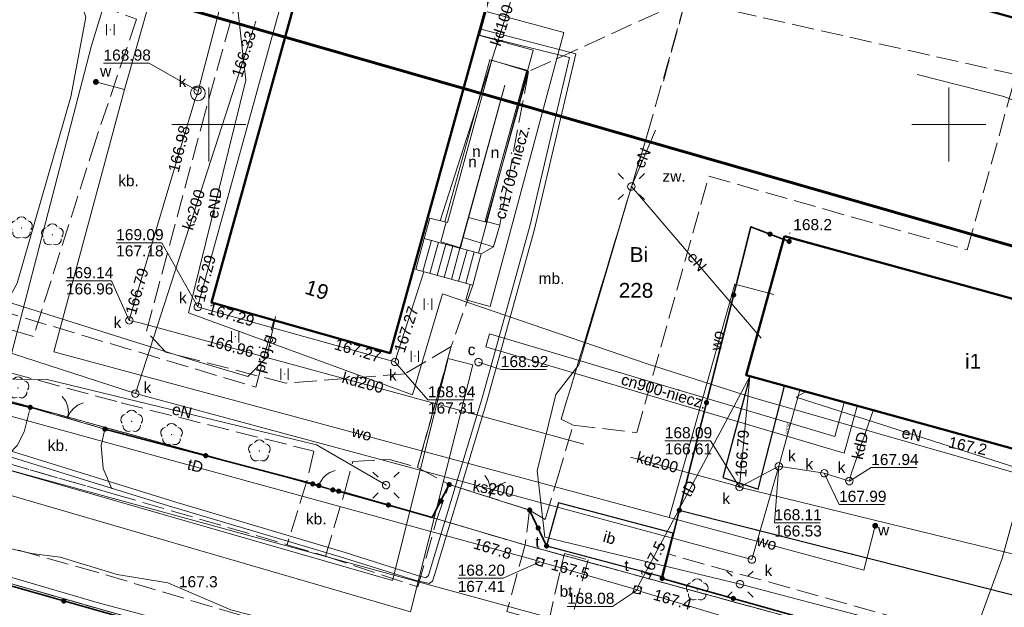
# Model space of a CAD drawing. Extents: x 7503703 to 7518012, y 5690450 to 5705715.
# Tile 32 of 50: x 7512587 to 7512654, y 5696917 to 5696957. Entities that reach past the tile are written whole.
import ezdxf
from ezdxf.enums import TextEntityAlignment as Align

# ---------------------------------------------------------------- set-up
doc = ezdxf.new("R2010")
doc.units = 0
for name, pattern in [('PRZER1-1', [1, 0.5, -0.5]), ('PRZER2-1', [1.5, 1, -0.5]), ('PRZER3-1', [2, 1.5, -0.5])]:
    doc.linetypes.add(name, pattern=pattern)
doc.layers.get('0').update_dxf_attribs({"linetype": 'CONTINUOUS'})
for name, color, linetype, lineweight in [('EGBD', 7, 'CONTINUOUS', 18), ('EGBD_O', 7, 'CONTINUOUS', 18), ('EGBN', 7, 'CONTINUOUS', 18), ('EGBS', 7, 'CONTINUOUS', 18), ('EGBU', 7, 'CONTINUOUS', 50), ('EGBU_O', 7, 'CONTINUOUS', 50), ('EGDE', 7, 'CONTINUOUS', 18), ('EGDE_O', 7, 'CONTINUOUS', 18), ('EGPG', 7, 'CONTINUOUS', 18), ('GEPADR_O', 7, 'CONTINUOUS', 18), ('GOSRBG', 7, 'CONTINUOUS', 18), ('GUPPRZ_O', 7, 'CONTINUOUS', 18), ('OTDI', 7, 'CONTINUOUS', 25), ('OTDI_O', 7, 'CONTINUOUS', 25), ('OTKJ', 7, 'CONTINUOUS', 18), ('OTKK', 7, 'CONTINUOUS', 25), ('OTKU', 7, 'CONTINUOUS', 18), ('OTKU_O', 7, 'CONTINUOUS', 18), ('OTOB', 7, 'CONTINUOUS', 18), ('OTOF', 7, 'CONTINUOUS', 18), ('OTOO', 7, 'CONTINUOUS', 35), ('OTRN', 7, 'CONTINUOUS', 13), ('OTRN_O', 7, 'CONTINUOUS', 13), ('OTZT', 7, 'CONTINUOUS', 18), ('Ramka sekcyjna', 7, 'CONTINUOUS', 18), ('SUEO', 7, 'CONTINUOUS', 18), ('SUPK', 7, 'CONTINUOUS', 18), ('SUPP', 7, 'CONTINUOUS', 18), ('SUPW', 7, 'CONTINUOUS', 18), ('SUPW_O', 7, 'CONTINUOUS', 18)]:
    doc.layers.add(name, color=color, linetype=linetype, lineweight=lineweight)
for name, color, linetype, lineweight, true_color in [('EGUG', 96, 'CONTINUOUS', 18, 0x008000), ('EGUG_O', 96, 'CONTINUOUS', 18, 0x008000), ('GESKLU', 96, 'CONTINUOUS', 18, 0x008000), ('OTZL', 96, 'CONTINUOUS', 18, 0x008000), ('SUCP', 212, 'CONTINUOUS', 18, 0xd200d2), ('SUCP_O', 212, 'CONTINUOUS', 18, 0xd200d2), ('SUEP', 1, 'CONTINUOUS', 18, 0xff0000), ('SUEP_O', 1, 'CONTINUOUS', 18, 0xff0000), ('SUGP', 52, 'CONTINUOUS', 18, 0xbfbf00), ('SUGP_O', 52, 'CONTINUOUS', 18, 0xbfbf00), ('SUKP', 36, 'CONTINUOUS', 18, 0x803300), ('SUKP_O', 36, 'CONTINUOUS', 18, 0x803300), ('SUTP', 30, 'CONTINUOUS', 18, 0xff9100), ('SUTP_O', 30, 'CONTINUOUS', 18, 0xff9100), ('SUWP', 5, 'CONTINUOUS', 18, 0x0000ff), ('SUWP_O', 5, 'CONTINUOUS', 18, 0x0000ff), ('SUWW', 5, 'CONTINUOUS', 18, 0x0000ff), ('SUWW_O', 5, 'CONTINUOUS', 18, 0x0000ff)]:
    doc.layers.add(name, color=color, linetype=linetype, lineweight=lineweight, true_color=true_color)
doc.styles.add('Arial', font='arial.ttf')

# ---------------------------------------------------------------- blocks, each defined once
blk = doc.blocks.new('D_GSPWPN1')
blk.add_hatch(color=0).paths.add_polyline_path([(-0.045, 0), (-0.043467, -0.011647), (-0.038971, -0.0225), (-0.03182, -0.03182), (-0.0225, -0.038971), (-0.011647, -0.043467), (0, -0.045), (0.011647, -0.043467), (0.0225, -0.038971), (0.03182, -0.03182), (0.038971, -0.0225), (0.043467, -0.011647), (0.045, 0), (0.043467, 0.011647), (0.038971, 0.0225), (0.03182, 0.03182), (0.0225, 0.038971), (0.011647, 0.043467), (0, 0.045), (-0.011647, 0.043467), (-0.0225, 0.038971), (-0.03182, 0.03182), (-0.038971, 0.0225), (-0.043467, 0.011647)])
blk = doc.blocks.new('D_GSPRDL1')
blk.add_hatch(color=0).paths.add_polyline_path([(0, -0.045), (0.013906, -0.042798), (0.02645, -0.036406), (0.036406, -0.02645), (0.042798, -0.013906), (0.045, 0), (0.042798, 0.013906), (0.036406, 0.02645), (0.02645, 0.036406), (0.013906, 0.042798), (0, 0.045), (-0.013906, 0.042798), (-0.02645, 0.036406), (-0.036406, 0.02645), (-0.042798, 0.013906), (-0.045, 0), (-0.042798, -0.013906), (-0.036406, -0.02645), (-0.02645, -0.036406), (-0.013906, -0.042798)])
at = {"color": 0}
for points in [[(-0.324277, 0.563333), (-0.240553, 0.662679), (-0.127956, 0.727494), (0, 0.75), (0.127956, 0.727494), (0.240553, 0.662679), (0.324277, 0.563333)], [(-0.635969, -0.134326), (-0.70458, -0.024001), (-0.731429, 0.103115), (-0.713292, 0.231763), (-0.652348, 0.346501), (-0.55591, 0.433559), (-0.435555, 0.482485)], [(0.435555, 0.482485), (0.55591, 0.433559), (0.652348, 0.346501), (0.713292, 0.231763), (0.731429, 0.103115), (0.70458, -0.024001), (0.635969, -0.134326)], [(-0.068773, -0.646351), (-0.194901, -0.677512), (-0.324092, -0.663766), (-0.440839, -0.606763), (-0.531129, -0.513345), (-0.584125, -0.394725), (-0.593465, -0.265141)], [(0.593465, -0.265141), (0.584125, -0.394725), (0.531129, -0.513345), (0.440839, -0.606763), (0.324092, -0.663766), (0.194901, -0.677512), (0.068773, -0.646351)]]:
    blk.add_lwpolyline(points, dxfattribs=at)
blk = doc.blocks.new('D_GSSUTR1')
at = {"color": 0}
for points in [[(-0.25666, 0.36165), (-0.25666, -0.38835)], [(0.24334, -0.38835), (0.24334, 0.36165)]]:
    blk.add_lwpolyline(points, dxfattribs=at)
blk = doc.blocks.new('D_GUPELA2')
blk.add_hatch(color=0).paths.add_polyline_path([(-0.001087, 0.044987), (0.011881, 0.043403), (0.021281, 0.03965), (0.030065, 0.033482), (0.038133, 0.023893), (0.043117, 0.012881), (0.044986, 0.001113), (0.044323, -0.007777), (0.040557, -0.019497), (0.033417, -0.030138), (0.024849, -0.037517), (0.013788, -0.042836), (0.002013, -0.044955), (-0.00982, -0.043916), (-0.020466, -0.040077), (-0.029541, -0.033946), (-0.036867, -0.025804), (-0.04187, -0.01649), (-0.04461, -0.005909), (-0.044532, 0.006476), (-0.041285, 0.017903), (-0.034764, 0.028574), (-0.024479, 0.03776), (-0.013449, 0.042943)])
at = {"color": 0}
for points in [[(-0.883883, 0.883883), (-0.53033, 0.53033)], [(0.883883, 0.883883), (0.53033, 0.53033)], [(-0.883883, -0.883883), (-0.53033, -0.53033)], [(0.883883, -0.883883), (0.53033, -0.53033)]]:
    blk.add_lwpolyline(points, dxfattribs=at)
blk = doc.blocks.new('D_GUPELA1')
at = {"color": 0}
blk.add_lwpolyline([(0, 0.25), (0.064705, 0.241481), (0.125, 0.216506), (0.176777, 0.176777), (0.216506, 0.125), (0.241481, 0.064705), (0.25, 0), (0.241481, -0.064705), (0.216506, -0.125), (0.176777, -0.176777), (0.125, -0.216506), (0.064705, -0.241481), (0, -0.25), (-0.064705, -0.241481), (-0.125, -0.216506), (-0.176777, -0.176777), (-0.216506, -0.125), (-0.241481, -0.064705), (-0.25, 0), (-0.241481, 0.064705), (-0.216506, 0.125), (-0.176777, 0.176777), (-0.125, 0.216506), (-0.064705, 0.241481)], close=True, dxfattribs=at)
blk = doc.blocks.new('D_GUPIKP1_1')
at = {"color": 0}
blk.add_lwpolyline([(0, 0.25), (0.064705, 0.241481), (0.125, 0.216506), (0.176777, 0.176777), (0.216506, 0.125), (0.241481, 0.064705), (0.25, 0), (0.241481, -0.064705), (0.216506, -0.125), (0.176777, -0.176777), (0.125, -0.216506), (0.064705, -0.241481), (0, -0.25), (-0.064705, -0.241481), (-0.125, -0.216506), (-0.176777, -0.176777), (-0.216506, -0.125), (-0.241481, -0.064705), (-0.25, 0), (-0.241481, 0.064705), (-0.216506, 0.125), (-0.176777, 0.176777), (-0.125, 0.216506), (-0.064705, 0.241481)], close=True, dxfattribs=at)
blk = doc.blocks.new('D_GUPIWZ1_1')
at = {"color": 0}
blk.add_lwpolyline([(0, 0.25), (0.064705, 0.241481), (0.125, 0.216506), (0.176777, 0.176777), (0.216506, 0.125), (0.241481, 0.064705), (0.25, 0), (0.241481, -0.064705), (0.216506, -0.125), (0.176777, -0.176777), (0.125, -0.216506), (0.064705, -0.241481), (0, -0.25), (-0.064705, -0.241481), (-0.125, -0.216506), (-0.176777, -0.176777), (-0.216506, -0.125), (-0.241481, -0.064705), (-0.25, 0), (-0.241481, 0.064705), (-0.216506, 0.125), (-0.176777, 0.176777), (-0.125, 0.216506), (-0.064705, 0.241481)], close=True, dxfattribs=at)
blk = doc.blocks.new('D_GUPIWZ1_2')
at = {"color": 0}
blk.add_lwpolyline([(-0.25, -0.25), (0.25, -0.25), (0.25, 0.25), (-0.25, 0.25)], close=True, dxfattribs=at)
blk = doc.blocks.new('D_GUPISN1')
at = {"color": 0}
blk.add_lwpolyline([(0, 0.25), (0.064705, 0.241481), (0.125, 0.216506), (0.176777, 0.176777), (0.216506, 0.125), (0.241481, 0.064705), (0.25, 0), (0.241481, -0.064705), (0.216506, -0.125), (0.176777, -0.176777), (0.125, -0.216506), (0.064705, -0.241481), (0, -0.25), (-0.064705, -0.241481), (-0.125, -0.216506), (-0.176777, -0.176777), (-0.216506, -0.125), (-0.241481, -0.064705), (-0.25, 0), (-0.241481, 0.064705), (-0.216506, 0.125), (-0.176777, 0.176777), (-0.125, 0.216506), (-0.064705, 0.241481)], close=True, dxfattribs=at)
blk = doc.blocks.new('D_GUPWZA1')
blk.add_hatch(color=0).paths.add_polyline_path([(-0.2, 0), (-0.193185, -0.051764), (-0.173205, -0.1), (-0.141421, -0.141421), (-0.1, -0.173205), (-0.051764, -0.193185), (0, -0.2), (0.051764, -0.193185), (0.1, -0.173205), (0.141421, -0.141421), (0.173205, -0.1), (0.193185, -0.051764), (0.2, 0), (0.193185, 0.051764), (0.173205, 0.1), (0.141421, 0.141421), (0.1, 0.173205), (0.051764, 0.193185), (0, 0.2), (-0.051764, 0.193185), (-0.1, 0.173205), (-0.141421, 0.141421), (-0.173205, 0.1), (-0.193185, 0.051764)])
blk = doc.blocks.new('D_GEPPGD1_2')
blk.add_hatch(color=0).paths.add_polyline_path([(0, -0.045), (0.013906, -0.042798), (0.02645, -0.036406), (0.036406, -0.02645), (0.042798, -0.013906), (0.045, 0), (0.042798, 0.013906), (0.036406, 0.02645), (0.02645, 0.036406), (0.013906, 0.042798), (0, 0.045), (-0.013906, 0.042798), (-0.02645, 0.036406), (-0.036406, 0.02645), (-0.042798, 0.013906), (-0.045, 0), (-0.042798, -0.013906), (-0.036406, -0.02645), (-0.02645, -0.036406), (-0.013906, -0.042798)])
blk = doc.blocks.new('D_KOLO')
blk.add_hatch(color=0).paths.add_polyline_path([(-0.175, 0), (-0.169037, -0.045293), (-0.151554, -0.0875), (-0.123744, -0.123744), (-0.0875, -0.151554), (-0.045293, -0.169037), (0, -0.175), (0.045293, -0.169037), (0.0875, -0.151554), (0.123744, -0.123744), (0.151554, -0.0875), (0.169037, -0.045293), (0.175, 0), (0.169037, 0.045293), (0.151554, 0.0875), (0.123744, 0.123744), (0.0875, 0.151554), (0.045293, 0.169037), (0, 0.175), (-0.045293, 0.169037), (-0.0875, 0.151554), (-0.123744, 0.123744), (-0.151554, 0.0875), (-0.169037, 0.045293)])
blk = doc.blocks.new('D_GSLKOG1')
blk.add_hatch(color=0).paths.add_polyline_path([(-0.175, 0), (-0.169037, -0.045293), (-0.151554, -0.0875), (-0.123744, -0.123744), (-0.0875, -0.151554), (-0.045293, -0.169037), (0, -0.175), (0.045293, -0.169037), (0.0875, -0.151554), (0.123744, -0.123744), (0.151554, -0.0875), (0.169037, -0.045293), (0.175, 0), (0.169037, 0.045293), (0.151554, 0.0875), (0.123744, 0.123744), (0.0875, 0.151554), (0.045293, 0.169037), (0, 0.175), (-0.045293, 0.169037), (-0.0875, 0.151554), (-0.123744, 0.123744), (-0.151554, 0.0875), (-0.169037, 0.045293)])
blk = doc.blocks.new('D_GSLKFU1')
at = {"color": 0}
blk.add_lwpolyline([(0, 0), (-0.012833, -0.195789), (-0.051111, -0.388229), (-0.114181, -0.574025), (-0.200962, -0.75), (-0.30997, -0.913142), (-0.43934, -1.06066), (-0.586858, -1.19003), (-0.75, -1.299038)], dxfattribs=at)
blk = doc.blocks.new('D_GSLKBR1')
at = {"color": 0}
for points in [[(1.299038, 0.75), (1.06066, 0.43934), (0.75, 0.200962), (0.388229, 0.051111), (0, 0)], [(0, 0), (0.388229, -0.051111), (0.75, -0.200962), (1.06066, -0.43934), (1.299038, -0.75)]]:
    blk.add_lwpolyline(points, dxfattribs=at)

msp = doc.modelspace()

# ---------------------------------------------------------------- linework, layer by layer
at = {"layer": 'EGBD', "color": 7, "linetype": 'Continuous', "lineweight": 18, "elevation": 10.18}
msp.add_lwpolyline([(7512617.53, 5696943.721), (7512618.72, 5696943.4), (7512621.59, 5696953.58), (7512619.12, 5696954.34), (7512616.11, 5696943.38), (7512614.92, 5696943.68), (7512614.55, 5696942.31), (7512616.95, 5696941.65), (7512620, 5696952.65)], close=True, dxfattribs=at)
for points in [[(7512615.94, 5696943.43), (7512618.97, 5696954.37)], [(7512618.97, 5696954.37), (7512621.47, 5696953.68)], [(7512621.47, 5696953.68), (7512618.67, 5696943.48), (7512619.65, 5696943.21), (7512619.22, 5696941.73), (7512617.18, 5696942.36), (7512619.95, 5696952.47)], [(7512619.95, 5696952.47), (7512617.18, 5696942.36), (7512617, 5696941.68), (7512615.66, 5696942.07), (7512616.02, 5696943.4), (7512615.94, 5696943.43)]]:
    msp.add_lwpolyline(points, dxfattribs=at)
at = {"layer": 'EGBN', "color": 7, "linetype": 'Continuous', "lineweight": 18, "elevation": 10.18}
msp.add_lwpolyline([(7512618.83, 5697005.21), (7512622.94, 5697004.06), (7512624.54, 5697003.62), (7512625.13, 5697003.45), (7512626.09, 5697003.18), (7512627.94, 5697002.67), (7512633.86, 5697001.01), (7512628.1, 5696980.79), (7512627.96, 5696980.29), (7512625.14, 5696981.12), (7512624.27, 5696977.95), (7512614.79, 5696943.74), (7512613.84, 5696940.31), (7512612.25, 5696934.56), (7512600.16, 5696937.97), (7512605.91, 5696958.69), (7512607.4, 5696964.05)], close=True, dxfattribs=at)
at = {"layer": 'EGBS', "color": 7, "linetype": 'Continuous', "lineweight": 18, "elevation": 10.18}
msp.add_lwpolyline([(7512614.55, 5696942.31), (7512618.4, 5696941.26), (7512617.82, 5696939.15), (7512613.97, 5696940.2)], close=True, dxfattribs=at)
for points in [[(7512615.028, 5696942.18), (7512614.452, 5696940.069)], [(7512615.51, 5696942.048), (7512614.934, 5696939.937)], [(7512615.993, 5696941.917), (7512615.417, 5696939.805)], [(7512616.475, 5696941.785), (7512615.899, 5696939.674)], [(7512616.957, 5696941.653), (7512616.382, 5696939.542)], [(7512617.44, 5696941.522), (7512616.864, 5696939.411)], [(7512617.922, 5696941.39), (7512617.346, 5696939.279)]]:
    msp.add_lwpolyline(points, dxfattribs=at)
at = {"layer": 'EGBU', "color": 18, "linetype": 'Continuous', "lineweight": 50, "true_color": 0x0a0909, "elevation": 10.18}
msp.add_lwpolyline([(7512633.86, 5697001.01), (7512628.1, 5696980.79), (7512637.32, 5696978.21), (7512638.51, 5696982.5), (7512662.09, 5696975.96), (7512660.49, 5696970.17), (7512659.95, 5696968.22), (7512656.72, 5696956.56), (7512633.15, 5696963.15), (7512635.22, 5696970.62), (7512635.37, 5696971.18), (7512636.32, 5696974.58), (7512627.33, 5696977.09), (7512624.27, 5696977.95), (7512614.79, 5696943.74), (7512613.84, 5696940.31), (7512612.25, 5696934.56), (7512600.16, 5696937.97), (7512605.91, 5696958.69), (7512607.4, 5696964.05), (7512618.83, 5697005.21)], dxfattribs=at)
msp.add_lwpolyline([(7512638.88, 5696942.46), (7512662.61, 5696935.95), (7512666.98, 5696934.73), (7512665.84, 5696930.52), (7512661.44, 5696931.74), (7512660, 5696926.54), (7512636.29, 5696933.06)], close=True, dxfattribs=at)
at = {"layer": 'EGDE', "color": 7, "linetype": 'Continuous', "lineweight": 18, "elevation": 10.22}
for points in [[(7512752.095, 5696959.778), (7512714.881, 5697060.958), (7512602.588, 5697030.113), (7512602.198, 5697030.093), (7512584.278, 5696968.198), (7512583.538, 5696965.698), (7512574.438, 5696934.651), (7512615.084, 5696923.452), (7512621.024, 5696921.693), (7512693.481, 5696901.899)], [(7512574.438, 5696934.651), (7512583.538, 5696965.698), (7512584.278, 5696968.198), (7512556.49, 5696976.558), (7512551.84, 5696961.249), (7512538.271, 5696965.369), (7512535.532, 5696966.179), (7512531.842, 5696952.68), (7512535.671, 5696951.53), (7512557.91, 5696944.83), (7512564.42, 5696967.52), (7512577.43, 5696963.91), (7512570.82, 5696940.94), (7512573.008, 5696940.281), (7512569.878, 5696931.192), (7512645.12, 5696910.644), (7512661.518, 5696906.166), (7512689.851, 5696898.43), (7512693.481, 5696901.899), (7512621.024, 5696921.693), (7512615.084, 5696923.452)], [(7512569.878, 5696931.192), (7512573.008, 5696940.281), (7512570.82, 5696940.94), (7512557.91, 5696944.83), (7512535.671, 5696951.53), (7512530.201, 5696935.092), (7512565.018, 5696925.132), (7512623.01, 5696908.62), (7512643.01, 5696902.925), (7512645.12, 5696910.644)]]:
    msp.add_lwpolyline(points, close=True, dxfattribs=at)
msp.add_lwpolyline([(7512530.201, 5696935.092), (7512565.018, 5696925.132), (7512623.01, 5696908.62), (7512592.16, 5696804.83), (7512587.987, 5696800.83), (7512583.288, 5696797.191), (7512578.028, 5696794.183), (7512572.679, 5696791.664), (7512564.28, 5696788.226), (7512558.57, 5696786.126), (7512552.67, 5696784.835)], dxfattribs=at)
at = {"layer": 'EGUG', "color": 96, "linetype": 'PRZER1-1', "lineweight": 18, "true_color": 0x008000, "elevation": 10.08}
msp.add_lwpolyline([(7512574.438, 5696934.651), (7512583.538, 5696965.698), (7512584.278, 5696968.198), (7512602.198, 5697030.093), (7512629.996, 5697038.231), (7512638.635, 5697040.761), (7512668.063, 5697049.38), (7512687.522, 5697055.079), (7512707.181, 5697060.838), (7512714.981, 5697063.118), (7512730.349, 5697020.332), (7512730.419, 5697020.142), (7512736.738, 5697002.534), (7512742.777, 5696985.735), (7512748.856, 5696968.747), (7512752.095, 5696959.778), (7512693.481, 5696901.899), (7512621.024, 5696921.693), (7512615.084, 5696923.452)], close=True, dxfattribs=at)
for points in [[(7512542.821, 5696980.678), (7512556.06, 5696976.688), (7512556.49, 5696976.558), (7512584.278, 5696968.198), (7512583.538, 5696965.698), (7512574.438, 5696934.651), (7512615.084, 5696923.452), (7512621.024, 5696921.693), (7512693.481, 5696901.899), (7512689.851, 5696898.43), (7512674.495, 5696883.749), (7512661.607, 5696897.627), (7512659.358, 5696898.266), (7512643.01, 5696902.925), (7512623.01, 5696908.62), (7512565.018, 5696925.132), (7512530.201, 5696935.092)], [(7512530.201, 5696935.092), (7512565.018, 5696925.132), (7512623.01, 5696908.62), (7512592.16, 5696804.83), (7512587.987, 5696800.83), (7512583.288, 5696797.191), (7512578.028, 5696794.183), (7512572.679, 5696791.664), (7512564.28, 5696788.226), (7512558.57, 5696786.126), (7512552.67, 5696784.835)]]:
    msp.add_lwpolyline(points, dxfattribs=at)
at = {"layer": 'GESKLU', "color": 96, "linetype": 'PRZER3-1', "lineweight": 18, "true_color": 0x008000, "elevation": 10.06}
msp.add_lwpolyline([(7512574.438, 5696934.651), (7512583.538, 5696965.698), (7512584.278, 5696968.198), (7512602.198, 5697030.093), (7512629.996, 5697038.231), (7512638.635, 5697040.761), (7512668.063, 5697049.38), (7512687.522, 5697055.079), (7512707.181, 5697060.838), (7512714.981, 5697063.118), (7512730.349, 5697020.332), (7512730.419, 5697020.142), (7512736.738, 5697002.534), (7512742.777, 5696985.735), (7512748.856, 5696968.747), (7512752.095, 5696959.778), (7512693.481, 5696901.899), (7512621.024, 5696921.693), (7512615.084, 5696923.452)], close=True, dxfattribs=at)
for points in [[(7512542.821, 5696980.678), (7512556.06, 5696976.688), (7512556.49, 5696976.558), (7512584.278, 5696968.198), (7512583.538, 5696965.698), (7512574.438, 5696934.651), (7512615.084, 5696923.452), (7512621.024, 5696921.693), (7512693.481, 5696901.899), (7512689.851, 5696898.43), (7512674.495, 5696883.749), (7512661.607, 5696897.627), (7512659.358, 5696898.266), (7512643.01, 5696902.925), (7512623.01, 5696908.62), (7512565.018, 5696925.132), (7512530.201, 5696935.092)], [(7512530.201, 5696935.092), (7512565.018, 5696925.132), (7512623.01, 5696908.62), (7512592.16, 5696804.83), (7512587.987, 5696800.83), (7512583.288, 5696797.191), (7512578.028, 5696794.183), (7512572.679, 5696791.664), (7512564.28, 5696788.226), (7512558.57, 5696786.126), (7512552.67, 5696784.835)]]:
    msp.add_lwpolyline(points, dxfattribs=at)
at = {"layer": 'GOSRBG', "color": 3, "linetype": 'Continuous', "lineweight": 60, "elevation": 10.04}
msp.add_lwpolyline([(7512739.985, 5696896.446), (7512699.032, 5696928.944), (7512591.508, 5696959.84), (7512503.234, 5696985.761), (7512469.374, 5696889.223), (7512539.922, 5696865.093), (7512550.495, 5696898.359), (7512651.11, 5696869.527), (7512666.595, 5696861.927), (7512692.607, 5696849.266)], close=True, dxfattribs=at)
at = {"layer": 'GUPPRZ_O', "color": 36, "linetype": 'Continuous', "lineweight": 13, "true_color": 0x803300, "elevation": 10.8, "flags": 128}
for points in [[(7512599.23, 5696952.28), (7512595.949, 5696954.144), (7512592.869, 5696954.144)], [(7512599.246, 5696937.681), (7512596.81, 5696942.013), (7512593.73, 5696942.013)], [(7512594.616, 5696936.771), (7512593.415, 5696939.447), (7512590.335, 5696939.447)], [(7512612.565, 5696933.961), (7512614.796, 5696931.397), (7512617.876, 5696931.397)], [(7512635.852, 5696925.512), (7512633.878, 5696928.634), (7512630.798, 5696928.634)], [(7512638.502, 5696926.912), (7512638.208, 5696923.092), (7512641.288, 5696923.092)], [(7512641.576, 5696926.44), (7512642.575, 5696924.338), (7512645.655, 5696924.338)], [(7512643.27, 5696925.913), (7512644.751, 5696926.823), (7512647.831, 5696926.823)]]:
    msp.add_lwpolyline(points, dxfattribs=at)
at = {"layer": 'GUPPRZ_O', "color": 212, "linetype": 'Continuous', "lineweight": 13, "true_color": 0xd200d2, "elevation": 10.8, "flags": 128}
msp.add_lwpolyline([(7512618.21, 5696933.95), (7512619.724, 5696933.441), (7512622.804, 5696933.441)], dxfattribs=at)
at = {"layer": 'GUPPRZ_O', "color": 30, "linetype": 'Continuous', "lineweight": 13, "true_color": 0xff9100, "elevation": 10.8, "flags": 128}
for points in [[(7512622.359, 5696920.463), (7512619.884, 5696919.347), (7512616.804, 5696919.347)], [(7512628.948, 5696918.567), (7512627.273, 5696917.451), (7512624.193, 5696917.451)]]:
    msp.add_lwpolyline(points, dxfattribs=at)
at = {"layer": 'OTDI', "color": 7, "linetype": 'Continuous', "lineweight": 25, "elevation": 10.18}
msp.add_lwpolyline([(7512623.617, 5696924.453), (7512622.814, 5696921.53), (7512630.606, 5696919.478), (7512631.357, 5696922.386)], close=True, dxfattribs=at)
at = {"layer": 'OTKJ', "color": 7, "linetype": 'PRZER3-1', "lineweight": 18, "elevation": 10.18}
for points in [[(7512686.22, 5696891.76), (7512644.132, 5696904.285), (7512606.534, 5696915.482), (7512604.045, 5696916.272), (7512592.416, 5696919.759), (7512560.207, 5696928.751)], [(7512586.003, 5696927.226), (7512593.599, 5696925.035), (7512605.283, 5696921.616), (7512607.863, 5696920.834), (7512614.114, 5696918.76), (7512615.348, 5696923.208), (7512616.238, 5696925.677), (7512621.668, 5696923.959), (7512621.366, 5696921.599), (7512620.122, 5696917.105), (7512622.932, 5696916.321), (7512624.283, 5696915.814), (7512662.265, 5696904.789)]]:
    msp.add_lwpolyline(points, dxfattribs=at)
at = {"layer": 'OTKK', "color": 7, "linetype": 'Continuous', "lineweight": 25, "elevation": 10.18}
msp.add_lwpolyline([(7512636.547, 5696932.979), (7512634.725, 5696926.163), (7512637.103, 5696925.371), (7512638.88, 5696932.334)], dxfattribs=at)
msp.add_lwpolyline([(7512631.782, 5696923.941), (7512655.28, 5696917.977, 0.370954), (7512661.267, 5696922.246), (7512663.779, 5696931.03)], format="xyb", dxfattribs=at)
at = {"layer": 'OTKU', "color": 7, "linetype": 'PRZER3-1', "lineweight": 18, "elevation": 10.18}
for points in [[(7512582.19, 5696961.1), (7512592.483, 5696958.079), (7512595.108, 5696957.113), (7512592.345, 5696948.974), (7512588.135, 5696935.681), (7512575.801, 5696939.301), (7512574.949, 5696936.393), (7512594.073, 5696931.196), (7512607.079, 5696927.934), (7512606.588, 5696925.835), (7512605.283, 5696921.616), (7512607.863, 5696920.834), (7512609.16, 5696925.143), (7512609.715, 5696927.244), (7512612.192, 5696927.366), (7512614.083, 5696926.842), (7512616.37, 5696934.998), (7512613.264, 5696933.167), (7512605.198, 5696932.533), (7512597.078, 5696934.628), (7512595.772, 5696936.032), (7512599.463, 5696949.798), (7512607.692, 5696979.462)], [(7512630.705, 5696952.934), (7512632.202, 5696958.403), (7512621.59, 5696953.58), (7512619.65, 5696943.21), (7512619.22, 5696941.73), (7512618.4, 5696941.26), (7512617.82, 5696939.15), (7512616.37, 5696934.998), (7512614.083, 5696926.842), (7512616.238, 5696925.677), (7512621.668, 5696923.959), (7512622.713, 5696923.328)], [(7512622.713, 5696923.328), (7512623.527, 5696926.037), (7512624.611, 5696929.693), (7512623.798, 5696930.099), (7512629.748, 5696949.75)]]:
    msp.add_lwpolyline(points, dxfattribs=at)
for points in [[(7512628.91, 5696929.19), (7512633.77, 5696946.51), (7512651.24, 5696941.54), (7512654.53, 5696953.37), (7512632.202, 5696958.403), (7512629.748, 5696949.75), (7512623.798, 5696930.099), (7512624.611, 5696929.693)], [(7512592.969, 5696929.43), (7512592.71, 5696928.289), (7512592.854, 5696926.773), (7512593.599, 5696925.035), (7512586.003, 5696927.226), (7512587.044, 5696928.319), (7512587.503, 5696929.237), (7512587.925, 5696930.895)], [(7512624.014, 5696921.033), (7512625.621, 5696920.602), (7512624.283, 5696915.814), (7512622.932, 5696916.321)]]:
    msp.add_lwpolyline(points, close=True, dxfattribs=at)
msp.add_lwpolyline([(7512660.425, 5696912.757), (7512631.037, 5696920.991), (7512631.782, 5696923.941), (7512655.28, 5696917.977, 0.370954), (7512661.267, 5696922.246), (7512663.779, 5696931.03), (7512665.84, 5696930.52), (7512688.88, 5696923.578), (7512698.226, 5696920.427), (7512708.805, 5696917.032), (7512705.875, 5696914.139, 0.313703), (7512698.32, 5696913.27), (7512691.689, 5696907.545, -0.266367), (7512680.847, 5696907.337), (7512671.64, 5696909.653), (7512665.948, 5696911.278), (7512661.899, 5696910.526), (7512662.053, 5696910.973), (7512663.147, 5696914.97), (7512661.19, 5696915.509)], format="xyb", close=True, dxfattribs=at)
at = {"layer": 'OTOB', "color": 7, "linetype": 'Continuous', "lineweight": 18, "elevation": 10.18}
for points in [[(7512592.969, 5696929.43), (7512587.925, 5696930.895)], [(7512621.668, 5696923.959), (7512616.238, 5696925.677)]]:
    msp.add_lwpolyline(points, dxfattribs=at)
at = {"layer": 'OTOF', "color": 7, "linetype": 'Continuous', "lineweight": 18, "elevation": 10.18}
msp.add_lwpolyline([(7512608.366, 5696925.317), (7512607.429, 5696925.608)], dxfattribs=at)
at = {"layer": 'OTOO', "color": 7, "linetype": 'Continuous', "lineweight": 35, "elevation": 10.18}
for points in [[(7512630.62, 5696919.34), (7512636.62, 5696943.09), (7512639.203, 5696942.107)], [(7512574.949, 5696936.393), (7512574.284, 5696934.189), (7512587.925, 5696930.895)], [(7512592.969, 5696929.43), (7512606.588, 5696925.835), (7512607.429, 5696925.608)], [(7512608.366, 5696925.317), (7512609.16, 5696925.143), (7512615.084, 5696923.452), (7512616.238, 5696925.677)], [(7512565.19, 5696924.89), (7512570.75, 5696923.3), (7512571.5, 5696923.12), (7512594.46, 5696916.6), (7512603.364, 5696914.086)], [(7512621.668, 5696923.959), (7512622.814, 5696921.53)], [(7512630.62, 5696919.34), (7512661.899, 5696910.526), (7512665.948, 5696911.278)]]:
    msp.add_lwpolyline(points, dxfattribs=at)
at = {"layer": 'OTZT', "color": 7, "linetype": 'PRZER2-1', "lineweight": 18, "elevation": 10.1}
for points in [[(7512593.341, 5696956.429), (7512593.331, 5696956.409), (7512593.351, 5696956.409)], [(7512614.806, 5696937.89), (7512614.796, 5696937.87), (7512614.816, 5696937.87)], [(7512601.781, 5696935.685), (7512601.771, 5696935.665), (7512601.791, 5696935.665)], [(7512613.917, 5696934.368), (7512613.907, 5696934.348), (7512613.927, 5696934.348)], [(7512605.118, 5696933.157), (7512605.108, 5696933.137), (7512605.128, 5696933.137)]]:
    msp.add_lwpolyline(points, close=True, dxfattribs=at)
at = {"layer": 'Ramka sekcyjna', "color": 7, "linetype": 'Continuous', "lineweight": 18, "elevation": 100, "flags": 128}
for points in [[(7512600, 5696947.5), (7512600, 5696952.5)], [(7512650, 5696947.5), (7512650, 5696952.5)], [(7512602.5, 5696950), (7512597.5, 5696950)], [(7512652.5, 5696950), (7512647.5, 5696950)]]:
    msp.add_lwpolyline(points, dxfattribs=at)
at = {"layer": 'SUCP', "color": 212, "linetype": 'Continuous', "lineweight": 18, "true_color": 0xd200d2, "elevation": 10.14}
for points in [[(7512618.214, 5696941.311), (7512621.903, 5696955.018), (7512618.283, 5696956.005), (7512618.506, 5696956.825), (7512618.73, 5696957.645), (7512623.985, 5696956.212), (7512619.005, 5696937.71), (7512617.363, 5696938.152)], [(7512586.196, 5696928.066), (7512597.685, 5696924.516), (7512609.194, 5696921.096), (7512614.153, 5696919.516), (7512614.643, 5696919.376), (7512614.843, 5696919.536), (7512615.023, 5696920.146), (7512618.483, 5696931.605), (7512621.693, 5696943.224), (7512624.363, 5696954.523), (7512618.253, 5696956.033), (7512618.373, 5696956.453), (7512624.783, 5696954.773), (7512621.983, 5696942.834), (7512618.773, 5696931.295), (7512615.273, 5696919.726), (7512615.093, 5696919.157), (7512614.883, 5696918.987), (7512613.833, 5696919.237), (7512608.794, 5696920.826), (7512597.275, 5696924.236), (7512585.816, 5696927.776)], [(7512617.363, 5696938.152), (7512617.645, 5696939.198)]]:
    msp.add_lwpolyline(points, dxfattribs=at)
for points in [[(7512616.17, 5696934.189), (7512612.395, 5696919.194), (7512550.24, 5696937.071), (7512549.84, 5696935.631), (7512613.614, 5696917.072), (7512617.818, 5696933.774)], [(7512618.962, 5696935.853), (7512642.29, 5696928.934), (7512642.921, 5696931.216), (7512643.355, 5696931.097), (7512643.788, 5696930.977), (7512642.913, 5696927.811), (7512618.706, 5696934.99)]]:
    msp.add_lwpolyline(points, close=True, dxfattribs=at)
at = {"layer": 'SUEP', "color": 1, "linetype": 'Continuous', "lineweight": 18, "true_color": 0xff0000, "elevation": 10.14}
for points in [[(7512592.072, 5696955.348), (7512596.145, 5696968.608), (7512602.682, 5696991.115), (7512605.681, 5697001.087), (7512608.068, 5697008.986), (7512609.077, 5697012.096), (7512609.694, 5697012.628), (7512611.117, 5697019.809)], [(7512602.492, 5696953), (7512601.889, 5696958.363), (7512614.824, 5697005.008), (7512617.392, 5697009.664), (7512620.077, 5697011.302), (7512620.55, 5697011.478)], [(7512611.964, 5696925.642), (7512607.267, 5696928.362), (7512589.057, 5696932.781), (7512584.837, 5696932.821), (7512585.187, 5696935.901), (7512587.037, 5696939.291), (7512590.668, 5696951.861), (7512591.689, 5696957.261), (7512590.838, 5696959.812), (7512592.047, 5696965.108), (7512594.987, 5696968.398)], [(7512653.681, 5696900.184), (7512652.85, 5696899.985), (7512651.023, 5696893.056), (7512637.403, 5696897.204), (7512638.69, 5696902.184), (7512613.871, 5696908.922), (7512592.257, 5696914.826), (7512582.155, 5696917.233), (7512592.072, 5696955.348)], [(7512651.51, 5696897.315), (7512652.895, 5696897.066), (7512661.617, 5696924.429), (7512636.728, 5696931.555), (7512629.599, 5696933.846), (7512615.785, 5696938.554), (7512613.748, 5696931.745), (7512598.621, 5696937.288), (7512602.492, 5696953)], [(7512670.668, 5696935.453), (7512659.567, 5696949.003), (7512658.169, 5696950.139), (7512653.714, 5696951.885), (7512647.858, 5696953.377)], [(7512630.164, 5696949.616), (7512628.539, 5696945.811)], [(7512702.901, 5696913.008), (7512699.481, 5696910.318), (7512697.911, 5696908.199), (7512694.951, 5696906.039), (7512690.392, 5696904.059), (7512682.693, 5696906.138), (7512678.294, 5696907.887), (7512662.438, 5696911.675), (7512655.579, 5696913.765), (7512635.882, 5696918.953), (7512622.703, 5696922.133), (7512622.184, 5696926.602), (7512623.434, 5696931.752), (7512624.993, 5696933.761), (7512628.539, 5696945.811)], [(7512637.303, 5696935.578), (7512628.539, 5696945.811)], [(7512592.455, 5696917.703), (7512530.668, 5696935.803), (7512529.668, 5696935.258), (7512527.576, 5696932.439), (7512505.929, 5696939.404), (7512489.556, 5696892.978), (7512488.555, 5696888.796), (7512487.1, 5696884.395), (7512470.91, 5696887.214), (7512459.904, 5696889.942), (7512458.376, 5696886.178)], [(7512505.929, 5696939.404), (7512527.576, 5696932.439), (7512529.668, 5696935.258), (7512530.668, 5696935.803), (7512592.455, 5696917.703)], [(7512640.304, 5696931.94), (7512639.682, 5696931.578), (7512655.23, 5696926.596), (7512653.587, 5696920.673), (7512650.74, 5696912.88), (7512655.804, 5696911.592), (7512653.683, 5696900.206), (7512653.527, 5696897.84), (7512652.099, 5696895.515), (7512651.05, 5696895.843)], [(7512585.047, 5696921.702), (7512588.007, 5696921.012), (7512589.946, 5696920.772), (7512593.806, 5696919.613), (7512597.216, 5696919.033), (7512601.465, 5696917.213), (7512608.065, 5696915.473), (7512612.004, 5696914.323), (7512615.094, 5696913.303), (7512616.234, 5696914.443), (7512620.663, 5696913.373), (7512620.593, 5696911.934), (7512626.443, 5696909.934), (7512634.172, 5696908.044), (7512641.249, 5696906.037), (7512646.35, 5696904.015), (7512647.76, 5696902.535), (7512648.285, 5696902.792), (7512649.212, 5696902.908), (7512649.56, 5696902.252), (7512648.981, 5696900.477), (7512648.517, 5696899.407)], [(7512646.008, 5696897.246), (7512643.746, 5696898.524), (7512645.133, 5696900.412), (7512644.609, 5696903.032), (7512614.033, 5696911.939), (7512592.455, 5696917.703)]]:
    msp.add_lwpolyline(points, dxfattribs=at)
at = {"layer": 'SUGP', "color": 52, "linetype": 'Continuous', "lineweight": 18, "true_color": 0xbfbf00, "elevation": 10.14}
msp.add_lwpolyline([(7512519.043, 5696959.5), (7512520.023, 5696958.95), (7512526.342, 5696957.05), (7512538.111, 5696952.93), (7512568.12, 5696943.76), (7512599.26, 5696933.98), (7512602.619, 5696932.98), (7512603.903, 5696934.292), (7512604.484, 5696937.035)], dxfattribs=at)
at = {"layer": 'SUGP', "color": 52, "linetype": 'PRZER3-1', "lineweight": 18, "true_color": 0xbfbf00, "elevation": 10.14}
for points in [[(7512509.37, 5696954.16), (7512570.85, 5696936.73), (7512572.24, 5696941.52), (7512603.16, 5696932.26)], [(7512603.16, 5696932.26), (7512604.39, 5696936.78)]]:
    msp.add_lwpolyline(points, dxfattribs=at)
at = {"layer": 'SUKP', "color": 36, "linetype": 'Continuous', "lineweight": 18, "true_color": 0x803300, "elevation": 10.14}
for points in [[(7512599.246, 5696937.681), (7512599.337, 5696938.059), (7512618.106, 5697006.175)], [(7512626.844, 5696977.43), (7512624.274, 5696970.393), (7512624.083, 5696969.881), (7512615.624, 5696943.502)], [(7512608.022, 5696965.834), (7512603.643, 5696966.964), (7512603.186, 5696967.168), (7512603.024, 5696966.695), (7512599.332, 5696952.527), (7512599.248, 5696952.109), (7512599.039, 5696951.648), (7512594.774, 5696937.324), (7512594.616, 5696936.771), (7512595.426, 5696936.571), (7512625.324, 5696928.399)], [(7512603.176, 5696956.989), (7512603.06, 5696956.632), (7512595.026, 5696931.821)], [(7512539.434, 5696949.793), (7512539.877, 5696949.719), (7512595.026, 5696931.821)], [(7512614.517, 5696940.051), (7512612.565, 5696933.961), (7512599.706, 5696937.541), (7512599.246, 5696937.681)], [(7512595.026, 5696931.821), (7512636.682, 5696920.613), (7512638.502, 5696926.912), (7512635.852, 5696925.512), (7512635.9, 5696926.025), (7512636.547, 5696932.979)], [(7512638.502, 5696926.912), (7512639.922, 5696932.046)], [(7512638.502, 5696926.912), (7512641.576, 5696926.44), (7512643.27, 5696925.913), (7512643.397, 5696926.396), (7512644.884, 5696930.674)], [(7512628.475, 5696927.521), (7512635.322, 5696925.672), (7512635.852, 5696925.512)], [(7512709.63, 5696900.419), (7512709.174, 5696900.87), (7512691.2, 5696918.17), (7512691.186, 5696918.254), (7512672.542, 5696922.785), (7512672.074, 5696922.899), (7512671.591, 5696922.771), (7512658.834, 5696920.044), (7512658.342, 5696919.958), (7512657.872, 5696920.128), (7512635.852, 5696925.512)]]:
    msp.add_lwpolyline(points, dxfattribs=at)
at = {"layer": 'SUPK', "color": 36, "linetype": 'Continuous', "lineweight": 18, "true_color": 0x803300, "elevation": 10.14}
msp.add_lwpolyline([(7512599.25, 5696951.61, -1), (7512599.25, 5696952.61, -1)], format="xyb", close=True, dxfattribs=at)
at = {"layer": 'SUTP', "color": 30, "linetype": 'Continuous', "lineweight": 18, "true_color": 0xff9100, "elevation": 10.14}
for points in [[(7512661.003, 5696908.825), (7512660.777, 5696908.937), (7512629.174, 5696918.461), (7512628.948, 5696918.567), (7512622.597, 5696920.388), (7512622.359, 5696920.463), (7512622.121, 5696920.538), (7512575.994, 5696933.197), (7512575.758, 5696933.279)], [(7512628.948, 5696918.567), (7512629.008, 5696918.81), (7512636.547, 5696932.979)]]:
    msp.add_lwpolyline(points, dxfattribs=at)
at = {"layer": 'SUWP', "color": 5, "linetype": 'Continuous', "lineweight": 18, "true_color": 0x0000ff, "elevation": 10.14}
for points in [[(7512609.589, 5697004.746), (7512597.37, 5696963.74), (7512597.067, 5696962.628), (7512597.01, 5696961.96), (7512594.295, 5696952.357), (7512589.517, 5696934.651), (7512631.092, 5696923.463)], [(7512594.295, 5696952.357), (7512592.357, 5696952.88)], [(7512631.092, 5696923.463), (7512635.533, 5696939.211), (7512638.161, 5696938.527)], [(7512631.092, 5696923.463), (7512644.251, 5696919.903)], [(7512644.251, 5696919.903), (7512645.021, 5696922.893)]]:
    msp.add_lwpolyline(points, dxfattribs=at)

# ---------------------------------------------------------------- block references
at = {"layer": 'EGPG', "color": 7, "linetype": 'Continuous', "lineweight": 18}
for p in [(7512615.084, 5696923.452, 10.24), (7512621.024, 5696921.693, 10.24)]:
    msp.add_blockref('D_GEPPGD1_2', p, dxfattribs=at)
at = {"layer": 'OTOB', "color": 7, "linetype": 'Continuous', "lineweight": 18}
for p, rotation in [((7512590.447, 5696930.162, 10.18), 73.804373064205), ((7512618.953, 5696924.818, 10.18), 72.443127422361)]:
    msp.add_blockref('D_GSLKBR1', p, dxfattribs=dict(at, rotation=rotation))
at = {"layer": 'OTOF', "color": 7, "linetype": 'Continuous', "lineweight": 18, "rotation": 162.747001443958}
msp.add_blockref('D_GSLKFU1', (7512607.429, 5696925.608, 10.18), dxfattribs=at)
at = {"layer": 'OTOO', "color": 7, "linetype": 'Continuous', "lineweight": 35}
for name, p, rotation in [('D_KOLO', (7512637.911, 5696942.599, 10.18), 339.172030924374), ('D_KOLO', (7512637.911, 5696942.599, 10.18), 339.172030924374), ('D_GSLKOG1', (7512639.203, 5696942.107, 10.18), 339.172030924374), ('D_KOLO', (7512635.457, 5696938.487, 10.18), 75.821935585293), ('D_KOLO', (7512635.457, 5696938.487, 10.18), 75.821935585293), ('D_GSLKOG1', (7512587.925, 5696930.895, 10.18), 346.425381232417), ('D_KOLO', (7512633.62, 5696931.215, 10.18), 75.821935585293), ('D_KOLO', (7512633.62, 5696931.215, 10.18), 75.821935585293), ('D_GSLKOG1', (7512592.969, 5696929.43, 10.18), 345.212958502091), ('D_KOLO', (7512599.779, 5696927.632, 10.18), 345.212958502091), ('D_KOLO', (7512599.779, 5696927.632, 10.18), 345.212958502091), ('D_KOLO', (7512607.009, 5696925.721, 10.18), 344.894869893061), ('D_KOLO', (7512607.009, 5696925.721, 10.18), 344.894869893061), ('D_GSLKOG1', (7512607.429, 5696925.608, 10.18), 344.894869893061), ('D_GSLKOG1', (7512616.238, 5696925.677, 10.18), 62.585701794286), ('D_GSLKOG1', (7512608.366, 5696925.317, 10.18), 347.639394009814), ('D_KOLO', (7512608.763, 5696925.23, 10.18), 347.639394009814), ('D_KOLO', (7512608.763, 5696925.23, 10.18), 347.639394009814), ('D_KOLO', (7512612.122, 5696924.298, 10.18), 344.0720265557), ('D_KOLO', (7512612.122, 5696924.298, 10.18), 344.0720265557), ('D_KOLO', (7512615.661, 5696924.565, 10.18), 62.585701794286), ('D_KOLO', (7512615.661, 5696924.565, 10.18), 62.585701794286), ('D_GSLKOG1', (7512621.668, 5696923.959, 10.18), 295.257895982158), ('D_KOLO', (7512631.783, 5696923.943, 10.18), 75.821935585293), ('D_KOLO', (7512631.783, 5696923.943, 10.18), 75.821935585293), ('D_KOLO', (7512622.241, 5696922.745, 10.18), 295.257895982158), ('D_KOLO', (7512622.241, 5696922.745, 10.18), 295.257895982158), ('D_GSLKOG1', (7512622.814, 5696921.53, 10.18), 295.257895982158), ('D_GSLKOG1', (7512630.62, 5696919.34, 10.18), 344.26290815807), ('D_GSLKOG1', (7512630.62, 5696919.34, 10.18), 75.821935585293), ('D_KOLO', (7512590.195, 5696917.811, 10.18), 344.146931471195), ('D_KOLO', (7512590.195, 5696917.811, 10.18), 344.146931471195), ('D_KOLO', (7512635.431, 5696917.984, 10.18), 344.26290815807), ('D_KOLO', (7512635.431, 5696917.984, 10.18), 344.26290815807)]:
    msp.add_blockref(name, p, dxfattribs=dict(at, rotation=rotation))
at = {"layer": 'OTRN', "color": 7, "linetype": 'Continuous', "lineweight": 13}
msp.add_blockref('D_GSPWPN1', (7512639.247, 5696942.665, 10.08), dxfattribs=at)
at = {"layer": 'OTZL', "color": 96, "linetype": 'Continuous', "lineweight": 18, "true_color": 0x008000}
for p in [(7512587.329, 5696943.015, 10.12), (7512589.423, 5696942.55, 10.12), (7512587.096, 5696932.207, 10.12), (7512594.776, 5696929.952, 10.12), (7512597.47, 5696929.056, 10.12), (7512603.409, 5696927.952, 10.12), (7512632.988, 5696918.565, 10.12)]:
    msp.add_blockref('D_GSPRDL1', p, dxfattribs=at)
at = {"layer": 'OTZT', "color": 7, "linetype": 'Continuous', "lineweight": 18}
for p in [(7512593.341, 5696956.419, 10.1), (7512614.806, 5696937.88, 10.1), (7512601.781, 5696935.675, 10.1), (7512613.917, 5696934.358, 10.1), (7512605.118, 5696933.147, 10.1)]:
    msp.add_blockref('D_GSSUTR1', p, dxfattribs=at)
at = {"layer": 'SUEO', "color": 7, "linetype": 'Continuous', "lineweight": 18}
for name, p in [('D_GUPELA2', (7512628.539, 5696945.811, 10.15)), ('D_GUPELA1', (7512628.539, 5696945.811, 10.16)), ('D_GUPELA2', (7512611.964, 5696925.642, 10.15)), ('D_GUPELA1', (7512611.964, 5696925.642, 10.16)), ('D_GUPELA2', (7512635.882, 5696918.953, 10.15)), ('D_GUPELA1', (7512635.882, 5696918.953, 10.16))]:
    msp.add_blockref(name, p, dxfattribs=at)
at = {"layer": 'SUPK', "color": 30, "linetype": 'Continuous', "lineweight": 18, "true_color": 0xff9100}
for p in [(7512622.359, 5696920.463, 10.16), (7512628.948, 5696918.567, 10.16)]:
    msp.add_blockref('D_GUPIKP1_1', p, dxfattribs=at)
at = {"layer": 'SUPP', "color": 7, "linetype": 'Continuous', "lineweight": 18}
for p in [(7512611.964, 5696925.642, 10.16), (7512635.882, 5696918.953, 10.16)]:
    msp.add_blockref('D_GUPISN1', p, dxfattribs=at)
at = {"layer": 'SUPW', "color": 7, "linetype": 'Continuous', "lineweight": 18}
for p in [(7512599.23, 5696952.28, 10.18), (7512599.246, 5696937.681, 10.18), (7512594.616, 5696936.771, 10.18), (7512612.565, 5696933.961, 10.18), (7512618.21, 5696933.95, 10.18), (7512595.026, 5696931.821, 10.18), (7512638.502, 5696926.912, 10.18), (7512641.576, 5696926.44, 10.18), (7512635.852, 5696925.512, 10.18), (7512643.27, 5696925.913, 10.18), (7512636.682, 5696920.613, 10.18)]:
    msp.add_blockref('D_GUPIWZ1_1', p, dxfattribs=at)
for p, rotation in [((7512622.359, 5696920.463, 10.18), 342.487980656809), ((7512628.948, 5696918.567, 10.18), 346.081267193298)]:
    msp.add_blockref('D_GUPIWZ1_2', p, dxfattribs=dict(at, rotation=rotation))
at = {"layer": 'SUWW', "color": 5, "linetype": 'Continuous', "lineweight": 18, "true_color": 0x0000ff}
for p in [(7512592.357, 5696952.88, 10.16), (7512645.021, 5696922.893, 10.16)]:
    msp.add_blockref('D_GUPWZA1', p, dxfattribs=at)

# ---------------------------------------------------------------- texts
at = {"layer": 'EGBD_O', "color": 7, "linetype": 'Continuous', "lineweight": 0, "style": 'Arial'}
for p in [(7512618.07, 5696947.81, 10.8), (7512619.325, 5696947.734, 10.8), (7512617.805, 5696947.109, 10.8)]:
    msp.add_text('n', height=0.75, dxfattribs=at).set_placement(p, align=Align.CENTER)
at = {"layer": 'EGBU_O', "color": 7, "linetype": 'Continuous', "lineweight": 0, "style": 'Arial'}
msp.add_text('i1', height=1, dxfattribs=at).set_placement((7512651.635, 5696933.507, 10.8), align=Align.CENTER)
at = {"layer": 'EGDE_O', "color": 7, "linetype": 'Continuous', "lineweight": 0, "style": 'Arial'}
msp.add_text('228', height=1, dxfattribs=at).set_placement((7512628.854, 5696938.299, 10.8), align=Align.CENTER)
at = {"layer": 'EGUG_O', "color": 96, "linetype": 'Continuous', "lineweight": 0, "true_color": 0x008000, "style": 'Arial'}
msp.add_text('Bi', height=1, dxfattribs=at).set_placement((7512629.053, 5696940.72, 10.8), align=Align.CENTER)
at = {"layer": 'GEPADR_O', "color": 7, "linetype": 'Continuous', "lineweight": 0, "style": 'Arial'}
msp.add_text('19', height=1, rotation=342.32468, dxfattribs=at).set_placement((7512606.403, 5696938.595, 10.8))
at = {"layer": 'GUPPRZ_O', "color": 36, "linetype": 'Continuous', "lineweight": 0, "true_color": 0x803300, "style": 'Arial'}
for s, rotation, p in [('166.33', 72.40745, (7512602.227, 5696953.121, 10.8)), ('166.98', 75.9229, (7512597.95, 5696946.714, 10.8)), ('167.29', 75.67939, (7512599.68, 5696937.959, 10.8)), ('166.79', 73.94826, (7512595.046, 5696937.093, 10.8)), ('167.29', 344.15974, (7512599.851, 5696937.224, 10.8)), ('167.27', 72.23236, (7512613.2, 5696934.518, 10.8)), ('166.96', 344.72985, (7512599.82, 5696935.093, 10.8)), ('167.27', 343.34151, (7512608.409, 5696934.838, 10.8)), ('166.79', 86.56955, (7512636.303, 5696926.155, 10.8))]:
    msp.add_text(s, height=0.75, rotation=rotation, dxfattribs=at).set_placement(p)
for s, p in [('168.98', (7512592.869, 5696954.317, 10.8)), ('169.09', (7512593.73, 5696942.186, 10.8)), ('167.18', (7512593.73, 5696941.091, 10.8)), ('169.14', (7512590.335, 5696939.619, 10.8)), ('166.96', (7512590.335, 5696938.524, 10.8)), ('168.94', (7512614.796, 5696931.57, 10.8)), ('167.31', (7512614.796, 5696930.475, 10.8)), ('168.09', (7512630.798, 5696928.807, 10.8)), ('166.61', (7512630.798, 5696927.712, 10.8)), ('167.94', (7512644.751, 5696926.996, 10.8)), ('167.99', (7512642.575, 5696924.511, 10.8)), ('168.11', (7512638.208, 5696923.264, 10.8)), ('166.53', (7512638.208, 5696922.169, 10.8))]:
    msp.add_text(s, height=0.75, dxfattribs=at).set_placement(p)
at = {"layer": 'GUPPRZ_O', "color": 212, "linetype": 'Continuous', "lineweight": 0, "true_color": 0xd200d2, "style": 'Arial'}
msp.add_text('168.92', height=0.75, dxfattribs=at).set_placement((7512619.724, 5696933.614, 10.8))
at = {"layer": 'GUPPRZ_O', "color": 1, "linetype": 'Continuous', "lineweight": 0, "true_color": 0xff0000, "style": 'Arial'}
msp.add_text('167.2', height=0.75, rotation=347.79898, dxfattribs=at).set_placement((7512649.916, 5696928.2, 10.8))
at = {"layer": 'GUPPRZ_O', "color": 30, "linetype": 'Continuous', "lineweight": 0, "true_color": 0xff9100, "style": 'Arial'}
for s, rotation, p in [('167.8', 342.87103, (7512617.804, 5696921.38, 10.8)), ('167.5', 64.13528, (7512629.747, 5696919.254, 10.8)), ('167.5', 344.66471, (7512623.053, 5696919.952, 10.8)), ('167.4', 343.91874, (7512629.966, 5696917.916, 10.8))]:
    msp.add_text(s, height=0.75, rotation=rotation, dxfattribs=at).set_placement(p)
for s, p in [('168.20', (7512616.804, 5696919.52, 10.8)), ('167.41', (7512616.804, 5696918.425, 10.8)), ('168.08', (7512624.193, 5696917.624, 10.8))]:
    msp.add_text(s, height=0.75, dxfattribs=at).set_placement(p)
at = {"layer": 'GUPPRZ_O', "color": 1, "linetype": 'Continuous', "lineweight": 0, "true_color": 0xff0000, "style": 'Arial'}
msp.add_text('167.3', height=0.75, dxfattribs=at).set_placement((7512597.966, 5696918.739, 10.8))
at = {"layer": 'OTDI_O', "color": 7, "linetype": 'Continuous', "lineweight": 0, "style": 'Arial'}
msp.add_text('ib', height=0.75, rotation=345.2463, dxfattribs=at).set_placement((7512626.961, 5696921.72, 10.8), align=Align.CENTER)
at = {"layer": 'OTKU_O', "color": 7, "linetype": 'Continuous', "lineweight": 0, "style": 'Arial'}
for s, p in [('kb.', (7512594.563, 5696945.836, 10.8)), ('zw.', (7512631.426, 5696946.136, 10.8)), ('mb.', (7512623.143, 5696939.229, 10.8)), ('kb.', (7512589.801, 5696927.947, 10.8)), ('kb.', (7512607.248, 5696922.984, 10.8)), ('bt.', (7512624.276, 5696918.096, 10.8))]:
    msp.add_text(s, height=0.75, dxfattribs=at).set_placement(p, align=Align.CENTER)
at = {"layer": 'OTRN_O', "color": 7, "linetype": 'Continuous', "lineweight": 0, "style": 'Arial'}
msp.add_text('168.2', height=0.75, dxfattribs=at).set_placement((7512639.481, 5696942.864, 10.8))
at = {"layer": 'SUCP_O', "color": 212, "linetype": 'Continuous', "lineweight": 0, "true_color": 0xd200d2, "style": 'Arial'}
for s, rotation, p in [('cn1700-niecz.', 74.93558, (7512620.847, 5696946.697, 10.8)), ('cn900-niecz.', 343.48081, (7512630.634, 5696931.615, 10.8))]:
    msp.add_text(s, height=0.75, rotation=rotation, dxfattribs=at).set_placement(p, align=Align.CENTER)
at = {"layer": 'SUEP_O', "color": 1, "linetype": 'Continuous', "lineweight": 0, "true_color": 0xff0000, "style": 'Arial'}
for s, rotation, p in [('eN', 66.88134, (7512629.621, 5696947.598, 10.8)), ('eND', 82.59943, (7512600.737, 5696944.657, 10.8)), ('eN', 310.5772, (7512632.698, 5696940.504, 10.8)), ('eN', 346.35991, (7512598.092, 5696930.287, 10.8)), ('eN', 348.69937, (7512647.415, 5696928.704, 10.8))]:
    msp.add_text(s, height=0.75, rotation=rotation, dxfattribs=at).set_placement(p, align=Align.CENTER)
at = {"layer": 'SUGP_O', "color": 52, "linetype": 'Continuous', "lineweight": 0, "true_color": 0xbfbf00, "style": 'Arial'}
msp.add_text('proj.g', height=0.75, rotation=74.77704, dxfattribs=at).set_placement((7512604.058, 5696934.443, 10.8), align=Align.CENTER)
at = {"layer": 'SUKP_O', "color": 36, "linetype": 'Continuous', "lineweight": 0, "true_color": 0x803300, "style": 'Arial'}
for s, height, rotation, p in [('kd100', 0.75, 72.22053, (7512620.133, 5696956.602, 10.8)), ('ks200', 0.75, 72.05687, (7512599.322, 5696944.136, 10.8)), ('kd200', 0.75, 344.71203, (7512610.298, 5696932.202, 10.8)), ('kd150', 0.2, 81.20411, (7512639.212, 5696929.479, 10.8)), ('kdD', 0.75, 77.93922, (7512644.364, 5696928.232, 10.8)), ('kd200', 0.75, 344.8645, (7512630.203, 5696926.824, 10.8)), ('ks200', 0.75, 351.60255, (7512619.16, 5696925.026, 10.8))]:
    msp.add_text(s, height=height, rotation=rotation, dxfattribs=at).set_placement(p, align=Align.CENTER)
at = {"layer": 'SUPW_O', "color": 7, "linetype": 'Continuous', "lineweight": 0, "style": 'Arial'}
for s, p in [('k', (7512598.48, 5696952.53, 10.8)), ('k', (7512598.496, 5696937.931, 10.8)), ('k', (7512594.079, 5696936.248, 10.8)), ('c', (7512618.006, 5696934.419, 10.8)), ('k', (7512612.683, 5696932.689, 10.8)), ('k', (7512596.109, 5696931.86, 10.8)), ('k', (7512639.652, 5696927.241, 10.8)), ('k', (7512640.826, 5696926.69, 10.8)), ('k', (7512643.003, 5696926.464, 10.8)), ('k', (7512635.213, 5696924.362, 10.8)), ('t', (7512622.341, 5696921.423, 10.8)), ('t', (7512628.364, 5696919.839, 10.8)), ('k', (7512638.061, 5696919.497, 10.8))]:
    msp.add_text(s, height=0.75, dxfattribs=at).set_placement(p, align=Align.RIGHT)
at = {"layer": 'SUTP_O', "color": 30, "linetype": 'Continuous', "lineweight": 0, "true_color": 0xff9100, "style": 'Arial'}
for rotation, p in [(344.65394, (7512598.98, 5696926.585, 10.8)), (61.9851, (7512632.757, 5696925.232, 10.8))]:
    msp.add_text('tD', height=0.75, rotation=rotation, dxfattribs=at).set_placement(p, align=Align.CENTER)
at = {"layer": 'SUWP_O', "color": 5, "linetype": 'Continuous', "lineweight": 0, "true_color": 0x0000ff, "style": 'Arial'}
for rotation, p in [(80.91973, (7512634.698, 5696935.346, 10.8)), (344.93777, (7512610.228, 5696928.774, 10.8)), (344.8641, (7512637.595, 5696921.4, 10.8))]:
    msp.add_text('wo', height=0.75, rotation=rotation, dxfattribs=at).set_placement(p, align=Align.CENTER)
at = {"layer": 'SUWW_O', "color": 5, "linetype": 'Continuous', "lineweight": 0, "true_color": 0x0000ff, "style": 'Arial'}
for p in [(7512593.396, 5696953.237, 10.8), (7512645.965, 5696922.243, 10.8)]:
    msp.add_text('w', height=0.75, dxfattribs=at).set_placement(p, align=Align.RIGHT)

doc.saveas('drawing.dxf')
